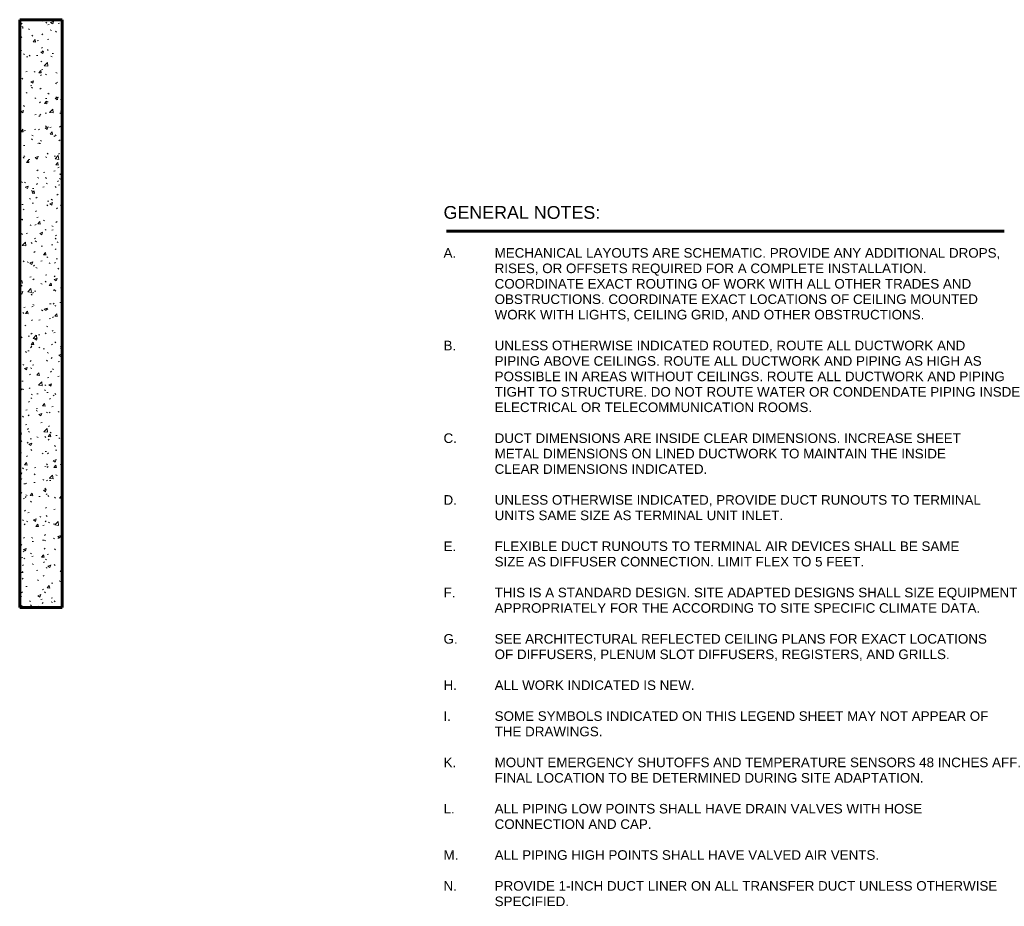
# Model space of a CAD drawing. Header units: inches. Extents: x -703 to 1762, y -443 to 551.
# Tile 14 of 15: x 665 to 1127, y -152 to 264. Entities that reach past the tile are written whole.
import ezdxf

# ---------------------------------------------------------------- set-up
doc = ezdxf.new("R2010")
doc.units = ezdxf.units.IN
doc.header["$MEASUREMENT"] = 0
for name, color, linetype, lineweight in [('A-DETL-WIDE', 214, 'Continuous', 60), ('A-WALL-PATT', 111, 'Continuous', 60), ('G-ANNO-TEXT', 231, 'Continuous', 9), ('L-SITE-WALL', 31, 'Continuous', 18)]:
    doc.layers.add(name, color=color, linetype=linetype, lineweight=lineweight)
doc.styles.add('Arial', font='arial.ttf', dxfattribs={"height": 4.5})
doc.styles.add('Arial_1', font='arial.ttf', dxfattribs={"height": 6})

# ---------------------------------------------------------------- blocks, each defined once
blk = doc.blocks.new('ANG M_I Facility_HOST_REVISED_07082024_rvt-1-01_All_Mech_WORK')
at = {"layer": 'A-WALL-PATT', "lineweight": 9}
h = blk.add_hatch(dxfattribs=at)
h.set_pattern_fill('FP_1', style=0, pattern_type=2)
h.set_pattern_definition([(50, (0, 0), (13.77135, -1.20496), [1.44, -15.84]), (355, (0, 0), (-2.66442, 14.44218), [1.152, -12.672]), (100.451, (1.148, -0.1), (11.10708, 13.23737), [1.224, -13.462]), (46.184, (0, 3.84), (20.4913, -3.17785), [2.16, -23.76]), (96.636, (1.708, 3.575), (17.94587, 18.70315), [1.836, -20.193]), (351.184, (0, 3.84), (17.9454, 18.7026), [1.728, -19.008]), (21, (1.92, 2.88), (11.46052, -7.73037), [1.44, -15.84]), (326, (1.92, 2.88), (4.67135, 13.92315), [1.152, -12.672]), (71.451, (2.875, 2.236), (16.13207, 6.19284), [1.224, -13.462]), (37.5, (0, 0), (0.233123, 6.39175), [0.634, -11.885, 0.634, -12.23, -12.72]), (37.5, (0, 0), (0.233123, 6.39175), [-25.382, 0.634, -12.086]), (7.5, (0, 0), (5.05073, 7.57304), [0.634, -6.701, 0.634, -11.597, -4.848]), (7.5, (0, 0), (5.05073, 7.57304), [-19.565, 0.634, -4.214]), (327.5, (-4.282, 0), (10.24958, -0.43289), [0.634, -4.166, 0.634, -14.342, -19.872]), (327.5, (-4.282, 0), (10.24958, -0.43289), [-19.776, 0.634, -19.238]), (317.5, (-6.202, 0), (11.19739, 1.92214), [0.634, -5.606, 0.634, -9.312, -14.112]), (317.5, (-6.202, 0), (11.19739, 1.92214), [-16.186, 0.634, -13.478])])
h.paths.add_polyline_path([(684.94, -11.66), (664.94, -11.66), (664.94, 264.34), (684.94, 264.34)])
at = {"layer": 'L-SITE-WALL', "color": 250, "lineweight": 60}
for p, q in [((684.94, 264.34), (664.94, 264.34)), ((664.94, 264.34), (664.94, -11.66)), ((684.94, -11.66), (684.94, 264.34)), ((664.94, -11.66), (684.94, -11.66))]:
    blk.add_line(p, q, dxfattribs=at)
at = {"layer": 'L-SITE-WALL', "color": 10}
for p, q in [((664.94, 264.34), (664.94, 264.34)), ((684.94, 264.34), (684.94, 264.34)), ((664.94, -11.66), (664.94, -11.66)), ((684.94, -11.66), (684.94, -11.66))]:
    blk.add_line(p, q, dxfattribs=at)

msp = doc.modelspace()

# ---------------------------------------------------------------- linework, layer by layer
at = {"layer": 'A-DETL-WIDE'}
msp.add_line((865.43, 164.99), (1127.43, 164.99), dxfattribs=at)

# ---------------------------------------------------------------- block references
at = {"lineweight": 5}
msp.add_blockref('ANG M_I Facility_HOST_REVISED_07082024_rvt-1-01_All_Mech_WORK', (0, 0), dxfattribs=at)

# ---------------------------------------------------------------- texts
at = {"layer": 'G-ANNO-TEXT', "color": 7, "lineweight": 30, "insert": (864.03, 176.83), "char_height": 6, "width": 89.2335, "attachment_point": 1, "style": 'Arial_1'}
msp.add_mtext('GENERAL NOTES:', dxfattribs=at)
at = {"layer": 'G-ANNO-TEXT', "color": 7, "char_height": 4.5, "attachment_point": 1, "style": 'Arial'}
for s, insert, width in [('A.', (864.03, 157.08), 7.272), ('^I', (870.03, 157.08), 21.816), ('MECHANICAL LAYOUTS ARE SCHEMATIC. PROVIDE ANY ADDITIONAL DROPS,', (888.03, 157.08), 291.0315), ('^I', (864.03, 149.83), 29.088), ('RISES, OR OFFSETS REQUIRED FOR A COMPLETE INSTALLATION. ', (888.03, 149.83), 250.884), ('^I', (864.03, 142.58), 29.088), ('COORDINATE EXACT ROUTING OF WORK WITH ALL OTHER TRADES AND', (888.03, 142.58), 275.2755), ('^I', (864.03, 135.33), 29.088), ('OBSTRUCTIONS. COORDINATE EXACT LOCATIONS OF CEILING MOUNTED', (888.03, 135.33), 278.457), ('^I', (864.03, 128.08), 29.088), ('WORK WITH LIGHTS, CEILING GRID, AND OTHER OBSTRUCTIONS.', (888.03, 128.08), 247.854), ('B.', (864.03, 113.58), 7.272), ('^I', (870.03, 113.58), 21.816), ('UNLESS OTHERWISE INDICATED ROUTED, ROUTE ALL DUCTWORK AND', (888.03, 113.58), 271.9425), ('PIPING ABOVE CEILINGS. ROUTE ALL DUCTWORK AND PIPING AS HIGH AS ', (888.03, 106.33), 282.5475), ('^I', (864.03, 106.33), 29.088), ('^I', (864.03, 99.08), 29.088), ('POSSIBLE IN AREAS WITHOUT CEILINGS. ROUTE ALL DUCTWORK AND PIPING ', (888.03, 99.08), 296.031), ('^I', (864.03, 91.83), 29.088), ('TIGHT TO STRUCTURE. DO NOT ROUTE WATER OR CONDENDATE PIPING INSDE ', (888.03, 91.83), 305.5755), ('^I', (864.03, 84.58), 29.088), ('ELECTRICAL OR TELECOMMUNICATION ROOMS.', (888.03, 84.58), 183.1635), ('C.', (864.03, 70.08), 7.7265), ('^I', (870.4, 70.08), 21.3615), ('DUCT DIMENSIONS ARE INSIDE CLEAR DIMENSIONS. INCREASE SHEET', (888.03, 70.08), 268.3065), ('^I', (864.03, 62.83), 29.088), ('METAL DIMENSIONS ON LINED DUCTWORK TO MAINTAIN THE INSIDE', (888.03, 62.83), 259.974), ('^I', (864.03, 55.58), 29.088), ('CLEAR DIMENSIONS INDICATED.', (888.03, 55.58), 122.2605), ('D.', (864.03, 41.08), 7.7265), ('^I', (870.4, 41.08), 21.3615), ('UNLESS OTHERWISE INDICATED, PROVIDE DUCT RUNOUTS TO TERMINAL ', (888.03, 41.08), 282.5475), ('^I', (864.03, 33.83), 29.088), ('UNITS SAME SIZE AS TERMINAL UNIT INLET.', (888.03, 33.83), 165.5895), ('E.', (864.03, 19.33), 7.272), ('^I', (870.03, 19.33), 21.816), ('FLEXIBLE DUCT RUNOUTS TO TERMINAL AIR DEVICES SHALL BE SAME', (888.03, 19.33), 267.3975), ('^I', (864.03, 12.08), 29.088), ('SIZE AS DIFFUSER CONNECTION. LIMIT FLEX TO 5 FEET.', (888.03, 12.08), 212.1), ('F.', (864.03, -2.42), 6.8175), ('^I', (869.65, -2.42), 22.2705), ('THIS IS A STANDARD DESIGN. SITE ADAPTED DESIGNS SHALL SIZE EQUIPMENT ', (888.03, -2.42), 302.697), ('^I', (864.03, -9.67), 29.088), ('APPROPRIATELY FOR THE ACCORDING TO SITE SPECIFIC CLIMATE DATA.', (888.03, -9.67), 279.2145), ('G.', (864.03, -24.17), 8.181), ('^I', (870.78, -24.17), 20.907), ('SEE ARCHITECTURAL REFLECTED CEILING PLANS FOR EXACT LOCATIONS', (888.03, -24.17), 283.305), ('^I', (864.03, -31.42), 29.088), ('OF DIFFUSERS, PLENUM SLOT DIFFUSERS, REGISTERS, AND GRILLS.', (888.03, -31.42), 261.9435), ('H.', (864.03, -45.92), 7.7265), ('^I', (870.4, -45.92), 21.3615), ('ALL WORK INDICATED IS NEW.', (888.03, -45.92), 115.443), ('I.', (864.03, -60.42), 4.0905), ('^I', (867.4, -60.42), 24.9975), ('SOME SYMBOLS INDICATED ON THIS LEGEND SHEET MAY NOT APPEAR OF', (888.03, -60.42), 284.517), ('^I', (864.03, -67.67), 29.088), ('THE DRAWINGS.', (888.03, -67.67), 62.418), ('K.', (864.03, -82.17), 7.272), ('^I', (870.03, -82.17), 21.816), ('MOUNT EMERGENCY SHUTOFFS AND TEMPERATURE SENSORS 48 INCHES AFF. ', (888.03, -82.17), 306.03), ('^I', (864.03, -89.42), 29.088), ('FINAL LOCATION TO BE DETERMINED DURING SITE ADAPTATION.', (888.03, -89.42), 246.7935), ('L.', (864.03, -103.92), 6.363), ('^I', (869.28, -103.92), 22.725), ('ALL PIPING LOW POINTS SHALL HAVE DRAIN VALVES WITH HOSE', (888.03, -103.92), 246.339), ('^I', (864.03, -111.17), 29.088), ('CONNECTION AND CAP.', (888.03, -111.17), 90.597), ('M.', (864.03, -125.67), 8.6355), ('^I', (871.15, -125.67), 20.4525), ('ALL PIPING HIGH POINTS SHALL HAVE VALVED AIR VENTS.', (888.03, -125.67), 220.887), ('N.', (864.03, -140.17), 7.7265), ('^I', (870.4, -140.17), 21.3615), ('PROVIDE 1-INCH DUCT LINER ON ALL TRANSFER DUCT UNLESS OTHERWISE ', (888.03, -140.17), 291.9405), ('^I', (864.03, -147.42), 29.088), ('SPECIFIED.', (888.03, -147.42), 42.5715)]:
    msp.add_mtext(s, dxfattribs=dict(at, insert=insert, width=width))

doc.saveas('drawing.dxf')
